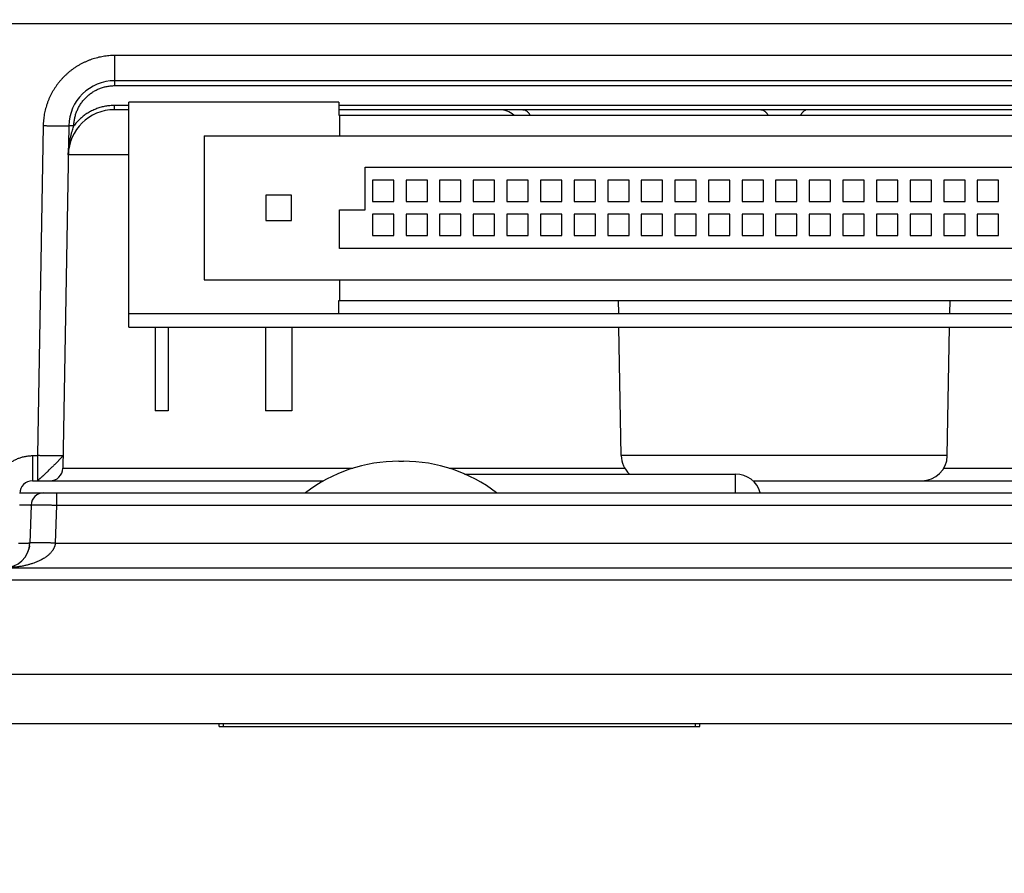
# Model space of a CAD drawing. Header units: inches. Extents: x 0 to 34, y 0 to 22.
# Tile 4 of 126: x 13.3 to 14.5, y 2.8 to 3.8. Entities that reach past the tile are written whole.
import ezdxf

# ---------------------------------------------------------------- set-up
doc = ezdxf.new("R2010")
doc.units = ezdxf.units.IN
doc.header["$LTSCALE"] = 1.87
doc.header["$MEASUREMENT"] = 0
doc.layers.get('0').update_dxf_attribs({"linetype": 'CONTINUOUS'})
doc.layers.add('DIMENSIONS', color=7, linetype='CONTINUOUS')
doc.styles.get("Standard").update_dxf_attribs({"font": 'txt', "width": 0.8})
doc.dimstyles.new('DIMSTYLE_1', dxfattribs={"dimtxt": 0.125, "dimasz": 0.18, "dimexe": 0.18, "dimexo": 0.0625, "dimgap": 0.09, "dimtad": 0, "dimtih": 1, "dimtoh": 1, "dimdec": 3, "dimzin": 4, "dimdsep": 46, "dimtxsty": 'STANDARD', "dimblk": '_FILLED', "dimblk1": '_FILLED', "dimblk2": '_FILLED', "dimcen": 0.09, "dimadec": 0, "dimazin": 0, "dimtp": 0.01, "dimtm": 0.01, "dimtfac": 1, "dimtdec": 3, "dimtofl": 0, "dimtmove": 0, "dimatfit": 3, "dimldrblk": '_FILLED', "dimfxl": 1, "dimtolj": 1, "dimtzin": 4, "dimarcsym": 0})

# ---------------------------------------------------------------- blocks, each defined once
blk = doc.blocks.new('*D0')
at = {"layer": 'DIMENSIONS', "color": 2, "linetype": 'CONTINUOUS'}
blk.add_line((14.6232, 3.3573), (14.6232, 2.2493), dxfattribs=at)
at = {"layer": 'DIMENSIONS', "color": 2, "linetype": 'CONTINUOUS', "width": 0.8}
for s, p in [(']', (14.6857, 2.0868)), ('46.3', (14.6857, 1.6868)), ('[', (14.6857, 1.5868)), ('1.823', (14.6857, 0.9618))]:
    blk.add_text(s, height=0.125, rotation=90, dxfattribs=at).set_placement(p)
blk = doc.blocks.new('_FILLED')
at = {"color": 0, "linetype": 'BYBLOCK'}
blk.add_solid([(0, 0), (-1, 0.1736), (-1, -0.1736)], dxfattribs=at)

msp = doc.modelspace()

# ---------------------------------------------------------------- linework, layer by layer
at = {"color": 7, "linetype": 'CONTINUOUS'}
for p, q in [((12.9932, 3.7609), (16.0762, 3.7609)), ((13.4494, 3.688), (13.4494, 3.7233)), ((15.62, 3.7233), (13.4494, 3.7233)), ((15.62, 3.6938), (13.4494, 3.6938)), ((13.4494, 3.688), (15.62, 3.688)), ((13.4657, 3.4048), (13.4657, 3.6688)), ((13.7117, 3.6688), (13.4657, 3.6688)), ((13.7117, 3.6688), (13.7117, 3.6533)), ((13.4488, 3.6598), (13.4488, 3.6648)), ((13.4657, 3.6648), (13.4488, 3.6648)), ((13.4657, 3.6598), (13.4488, 3.6598)), ((15.3577, 3.6648), (13.7117, 3.6648)), ((15.3577, 3.6598), (13.7117, 3.6598)), ((13.7117, 3.6533), (15.3577, 3.6533)), ((13.7127, 3.6533), (13.7127, 3.6293)), ((13.3654, 3.6408), (13.3587, 3.2543)), ((13.3954, 3.6408), (13.3884, 3.2396)), ((13.5542, 3.6293), (13.5542, 3.4603)), ((13.5542, 3.6293), (15.5152, 3.6293)), ((13.4657, 3.6068), (13.3948, 3.6068)), ((13.7427, 3.5423), (13.7427, 3.5923)), ((13.7427, 3.5923), (15.3267, 3.5923)), ((13.7512, 3.5773), (13.7512, 3.5523)), ((13.7762, 3.5773), (13.7512, 3.5773)), ((13.7762, 3.5523), (13.7762, 3.5773)), ((13.7905, 3.5773), (13.7905, 3.5523)), ((13.8155, 3.5773), (13.7905, 3.5773)), ((13.8155, 3.5523), (13.8155, 3.5773)), ((13.8299, 3.5773), (13.8299, 3.5523)), ((13.8549, 3.5773), (13.8299, 3.5773)), ((13.8549, 3.5523), (13.8549, 3.5773)), ((13.8693, 3.5773), (13.8693, 3.5523)), ((13.8943, 3.5773), (13.8693, 3.5773)), ((13.8943, 3.5523), (13.8943, 3.5773)), ((13.9087, 3.5773), (13.9087, 3.5523)), ((13.9337, 3.5773), (13.9087, 3.5773)), ((13.9337, 3.5523), (13.9337, 3.5773)), ((13.948, 3.5773), (13.948, 3.5523)), ((13.973, 3.5773), (13.948, 3.5773)), ((13.973, 3.5523), (13.973, 3.5773)), ((14.0124, 3.5773), (13.9874, 3.5773)), ((13.9874, 3.5773), (13.9874, 3.5523)), ((14.0124, 3.5523), (14.0124, 3.5773)), ((14.0518, 3.5773), (14.0268, 3.5773)), ((14.0268, 3.5773), (14.0268, 3.5523)), ((14.0518, 3.5523), (14.0518, 3.5773)), ((14.0911, 3.5773), (14.0661, 3.5773)), ((14.0661, 3.5773), (14.0661, 3.5523)), ((14.0911, 3.5523), (14.0911, 3.5773)), ((14.1305, 3.5773), (14.1055, 3.5773)), ((14.1055, 3.5773), (14.1055, 3.5523)), ((14.1305, 3.5523), (14.1305, 3.5773)), ((14.1699, 3.5773), (14.1449, 3.5773)), ((14.1449, 3.5773), (14.1449, 3.5523)), ((14.1699, 3.5523), (14.1699, 3.5773)), ((14.2092, 3.5773), (14.1842, 3.5773)), ((14.1842, 3.5773), (14.1842, 3.5523)), ((14.2092, 3.5523), (14.2092, 3.5773)), ((14.2486, 3.5773), (14.2236, 3.5773)), ((14.2236, 3.5773), (14.2236, 3.5523)), ((14.2486, 3.5523), (14.2486, 3.5773)), ((14.288, 3.5773), (14.263, 3.5773)), ((14.263, 3.5773), (14.263, 3.5523)), ((14.288, 3.5523), (14.288, 3.5773)), ((14.3274, 3.5773), (14.3024, 3.5773)), ((14.3024, 3.5773), (14.3024, 3.5523)), ((14.3274, 3.5523), (14.3274, 3.5773)), ((14.3667, 3.5773), (14.3417, 3.5773)), ((14.3417, 3.5773), (14.3417, 3.5523)), ((14.3667, 3.5523), (14.3667, 3.5773)), ((14.4061, 3.5773), (14.3811, 3.5773)), ((14.3811, 3.5773), (14.3811, 3.5523)), ((14.4061, 3.5523), (14.4061, 3.5773)), ((14.4455, 3.5773), (14.4205, 3.5773)), ((14.4205, 3.5773), (14.4205, 3.5523)), ((14.4455, 3.5523), (14.4455, 3.5773)), ((14.4848, 3.5773), (14.4598, 3.5773)), ((14.4598, 3.5773), (14.4598, 3.5523)), ((14.4848, 3.5523), (14.4848, 3.5773)), ((13.6262, 3.5598), (13.6262, 3.5298)), ((13.6562, 3.5598), (13.6262, 3.5598)), ((13.6562, 3.5298), (13.6562, 3.5598)), ((13.7127, 3.4973), (13.7127, 3.5423)), ((13.7127, 3.5423), (13.7427, 3.5423)), ((13.7512, 3.5523), (13.7762, 3.5523)), ((13.7905, 3.5523), (13.8155, 3.5523)), ((13.8299, 3.5523), (13.8549, 3.5523)), ((13.8693, 3.5523), (13.8943, 3.5523)), ((13.9087, 3.5523), (13.9337, 3.5523)), ((13.948, 3.5523), (13.973, 3.5523)), ((13.9874, 3.5523), (14.0124, 3.5523)), ((14.0268, 3.5523), (14.0518, 3.5523)), ((14.0661, 3.5523), (14.0911, 3.5523)), ((14.1055, 3.5523), (14.1305, 3.5523)), ((14.1449, 3.5523), (14.1699, 3.5523)), ((14.1842, 3.5523), (14.2092, 3.5523)), ((14.2236, 3.5523), (14.2486, 3.5523)), ((14.263, 3.5523), (14.288, 3.5523)), ((14.3024, 3.5523), (14.3274, 3.5523)), ((14.3417, 3.5523), (14.3667, 3.5523)), ((14.3811, 3.5523), (14.4061, 3.5523)), ((14.4205, 3.5523), (14.4455, 3.5523)), ((14.4598, 3.5523), (14.4848, 3.5523)), ((13.7512, 3.5373), (13.7512, 3.5123)), ((13.7762, 3.5373), (13.7512, 3.5373)), ((13.7762, 3.5123), (13.7762, 3.5373)), ((13.7905, 3.5373), (13.7905, 3.5123)), ((13.8155, 3.5373), (13.7905, 3.5373)), ((13.8155, 3.5123), (13.8155, 3.5373)), ((13.8299, 3.5373), (13.8299, 3.5123)), ((13.8549, 3.5373), (13.8299, 3.5373)), ((13.8549, 3.5123), (13.8549, 3.5373)), ((13.8693, 3.5373), (13.8693, 3.5123)), ((13.8943, 3.5373), (13.8693, 3.5373)), ((13.8943, 3.5123), (13.8943, 3.5373)), ((13.9087, 3.5373), (13.9087, 3.5123)), ((13.9337, 3.5373), (13.9087, 3.5373)), ((13.9337, 3.5123), (13.9337, 3.5373)), ((13.948, 3.5373), (13.948, 3.5123)), ((13.973, 3.5373), (13.948, 3.5373)), ((13.973, 3.5123), (13.973, 3.5373)), ((14.0124, 3.5373), (13.9874, 3.5373)), ((13.9874, 3.5373), (13.9874, 3.5123)), ((14.0124, 3.5123), (14.0124, 3.5373)), ((14.0518, 3.5373), (14.0268, 3.5373)), ((14.0268, 3.5373), (14.0268, 3.5123)), ((14.0518, 3.5123), (14.0518, 3.5373)), ((14.0911, 3.5373), (14.0661, 3.5373)), ((14.0661, 3.5373), (14.0661, 3.5123)), ((14.0911, 3.5123), (14.0911, 3.5373)), ((14.1305, 3.5373), (14.1055, 3.5373)), ((14.1055, 3.5373), (14.1055, 3.5123)), ((14.1305, 3.5123), (14.1305, 3.5373)), ((14.1699, 3.5373), (14.1449, 3.5373)), ((14.1449, 3.5373), (14.1449, 3.5123)), ((14.1699, 3.5123), (14.1699, 3.5373)), ((14.2092, 3.5373), (14.1842, 3.5373)), ((14.1842, 3.5373), (14.1842, 3.5123)), ((14.2092, 3.5123), (14.2092, 3.5373)), ((14.2486, 3.5373), (14.2236, 3.5373)), ((14.2236, 3.5373), (14.2236, 3.5123)), ((14.2486, 3.5123), (14.2486, 3.5373)), ((14.288, 3.5373), (14.263, 3.5373)), ((14.263, 3.5373), (14.263, 3.5123)), ((14.288, 3.5123), (14.288, 3.5373)), ((14.3274, 3.5373), (14.3024, 3.5373)), ((14.3024, 3.5373), (14.3024, 3.5123)), ((14.3274, 3.5123), (14.3274, 3.5373)), ((14.3667, 3.5373), (14.3417, 3.5373)), ((14.3417, 3.5373), (14.3417, 3.5123)), ((14.3667, 3.5123), (14.3667, 3.5373)), ((14.4061, 3.5373), (14.3811, 3.5373)), ((14.3811, 3.5373), (14.3811, 3.5123)), ((14.4061, 3.5123), (14.4061, 3.5373)), ((14.4455, 3.5373), (14.4205, 3.5373)), ((14.4205, 3.5373), (14.4205, 3.5123)), ((14.4455, 3.5123), (14.4455, 3.5373)), ((14.4848, 3.5373), (14.4598, 3.5373)), ((14.4598, 3.5373), (14.4598, 3.5123)), ((14.4848, 3.5123), (14.4848, 3.5373)), ((13.6262, 3.5298), (13.6562, 3.5298)), ((13.7512, 3.5123), (13.7762, 3.5123)), ((13.7905, 3.5123), (13.8155, 3.5123)), ((13.8299, 3.5123), (13.8549, 3.5123)), ((13.8693, 3.5123), (13.8943, 3.5123)), ((13.9087, 3.5123), (13.9337, 3.5123)), ((13.948, 3.5123), (13.973, 3.5123)), ((13.9874, 3.5123), (14.0124, 3.5123)), ((14.0268, 3.5123), (14.0518, 3.5123)), ((14.0661, 3.5123), (14.0911, 3.5123)), ((14.1055, 3.5123), (14.1305, 3.5123)), ((14.1449, 3.5123), (14.1699, 3.5123)), ((14.1842, 3.5123), (14.2092, 3.5123)), ((14.2236, 3.5123), (14.2486, 3.5123)), ((14.263, 3.5123), (14.288, 3.5123)), ((14.3024, 3.5123), (14.3274, 3.5123)), ((14.3417, 3.5123), (14.3667, 3.5123)), ((14.3811, 3.5123), (14.4061, 3.5123)), ((14.4205, 3.5123), (14.4455, 3.5123)), ((14.4598, 3.5123), (14.4848, 3.5123)), ((15.3567, 3.4973), (13.7127, 3.4973)), ((13.5542, 3.4603), (15.5152, 3.4603)), ((13.7127, 3.4603), (13.7127, 3.4363)), ((13.7117, 3.4208), (13.7117, 3.4363)), ((13.7117, 3.4363), (15.3577, 3.4363)), ((14.0398, 3.4208), (14.0395, 3.4363)), ((14.4276, 3.4208), (14.4279, 3.4363)), ((13.4657, 3.4208), (15.6037, 3.4208)), ((13.4657, 3.4048), (15.6687, 3.4048)), ((13.4967, 3.4048), (13.4967, 3.3068)), ((13.5117, 3.4048), (13.5117, 3.3068)), ((13.6257, 3.4048), (13.6257, 3.3068)), ((13.6567, 3.4048), (13.6567, 3.3068)), ((14.0427, 3.2543), (14.04, 3.4048)), ((14.4247, 3.2543), (14.4273, 3.4048)), ((13.5117, 3.3068), (13.4967, 3.3068)), ((13.6567, 3.3068), (13.6257, 3.3068)), ((13.3529, 3.2543), (13.3529, 3.2248)), ((13.3529, 3.2543), (13.3587, 3.2543)), ((13.3587, 3.2543), (13.3587, 3.2248)), ((14.4247, 3.2543), (14.0427, 3.2543)), ((13.782, 3.2478), (13.7874, 3.2478)), ((13.3884, 3.2396), (13.7282, 3.2396)), ((13.8412, 3.2396), (14.0468, 3.2396)), ((13.8592, 3.2328), (14.1766, 3.2328)), ((14.1766, 3.2108), (14.1766, 3.2328)), ((14.4205, 3.2396), (15.681, 3.2396)), ((13.3529, 3.2248), (13.694, 3.2248)), ((14.197, 3.2248), (15.2087, 3.2248)), ((13.3379, 3.2108), (15.7314, 3.2108)), ((13.3812, 3.2108), (13.3812, 3.1964)), ((13.3512, 3.1964), (13.3496, 3.1518)), ((13.3812, 3.1964), (13.3796, 3.1518)), ((13.3812, 3.1964), (15.6882, 3.1964)), ((13.3796, 3.1518), (15.6898, 3.1518)), ((12.9946, 3.1228), (16.0747, 3.1228)), ((12.9992, 3.1089), (16.0702, 3.1089)), ((15.9631, 2.9398), (13.1062, 2.9398)), ((13.5717, 2.9368), (13.5717, 2.9398)), ((13.5717, 2.9368), (14.1347, 2.9368)), ((13.5767, 2.9368), (13.5767, 2.9398)), ((14.1297, 2.9368), (14.1297, 2.9398)), ((14.1347, 2.9368), (14.1347, 2.9398))]:
    msp.add_line(p, q, dxfattribs=at)
msp.add_lwpolyline([(13.3493, 3.1486), (13.3492, 3.1477), (13.349, 3.1468), (13.3488, 3.1459), (13.3486, 3.145), (13.3483, 3.1441), (13.348, 3.1431), (13.3477, 3.1424)], dxfattribs=at)
for centre, radius, start, end in [((13.4494, 3.6398), 0.054, 90, 179), ((13.4488, 3.6058), 0.054, 90, 179), ((13.9, 3.6348), 0.025, 47.7513, 89.8692), ((14.0727, 3.2548), 0.03, 181, 227.1869), ((14.3947, 3.2548), 0.03, 270, 359), ((13.782, 3.0678), 0.18, 90, 127.3972), ((13.7874, 3.0678), 0.18, 52.6028, 90), ((13.3734, 3.2398), 0.015, 270.0018, 359), ((14.1766, 3.2028), 0.03, 15.4715, 90), ((13.3529, 3.2098), 0.015, 90, 179), ((13.3662, 3.1958), 0.015, 90, 178), ((13.3196, 3.1528), 0.03, 270, 358)]:
    msp.add_arc(centre, radius, start, end, dxfattribs=at)
for points, knots in [([(13.4494, 3.7233), (13.4483, 3.7233), (13.446, 3.7233), (13.4425, 3.7231), (13.4391, 3.7227), (13.4357, 3.7222), (13.4324, 3.7216), (13.429, 3.7208), (13.4257, 3.7199), (13.4224, 3.7189), (13.4192, 3.7177), (13.416, 3.7164), (13.4129, 3.715), (13.4098, 3.7134), (13.4068, 3.7118), (13.4039, 3.71), (13.401, 3.708), (13.3983, 3.706), (13.3956, 3.7039), (13.393, 3.7016), (13.3905, 3.6993), (13.3881, 3.6968), (13.3858, 3.6942), (13.3836, 3.6916), (13.3815, 3.6889), (13.3796, 3.686), (13.3777, 3.6832), (13.376, 3.6802), (13.3744, 3.6772), (13.3729, 3.6741), (13.3715, 3.6709), (13.3703, 3.6677), (13.3692, 3.6644), (13.3683, 3.6611), (13.3674, 3.6578), (13.3667, 3.6544), (13.3662, 3.651), (13.3658, 3.6476), (13.3655, 3.6442), (13.3654, 3.6419), (13.3654, 3.6408)], [0, 0, 0, 0, 0.02623, 0.052516, 0.078834, 0.105163, 0.131484, 0.157794, 0.184111, 0.210443, 0.236779, 0.263105, 0.289424, 0.315741, 0.342063, 0.368386, 0.394707, 0.421027, 0.447349, 0.473672, 0.499995, 0.526318, 0.552641, 0.578962, 0.605284, 0.631605, 0.657928, 0.684249, 0.710569, 0.736892, 0.763222, 0.789561, 0.815895, 0.842214, 0.868526, 0.89485, 0.92118, 0.947497, 0.973779, 1, 1, 1, 1]), ([(13.4013, 3.6408), (13.4013, 3.6415), (13.4014, 3.643), (13.4016, 3.6453), (13.4019, 3.6475), (13.4023, 3.6497), (13.4028, 3.652), (13.4034, 3.6541), (13.4041, 3.6563), (13.405, 3.6584), (13.4059, 3.6605), (13.4069, 3.6625), (13.408, 3.6645), (13.4092, 3.6664), (13.4105, 3.6683), (13.4119, 3.6701), (13.4133, 3.6718), (13.4149, 3.6735), (13.4165, 3.675), (13.4182, 3.6766), (13.4199, 3.678), (13.4218, 3.6793), (13.4236, 3.6806), (13.4256, 3.6818), (13.4276, 3.6828), (13.4296, 3.6838), (13.4317, 3.6847), (13.4338, 3.6855), (13.436, 3.6862), (13.4382, 3.6867), (13.4404, 3.6872), (13.4426, 3.6876), (13.4449, 3.6878), (13.4471, 3.688), (13.4486, 3.688), (13.4494, 3.688)], [0, 0, 0, 0, 0.030183, 0.060443, 0.090751, 0.12108, 0.151404, 0.181712, 0.212025, 0.242359, 0.272702, 0.303033, 0.333348, 0.363661, 0.39398, 0.424301, 0.454622, 0.484941, 0.515263, 0.545585, 0.575905, 0.606218, 0.63653, 0.666845, 0.697168, 0.727501, 0.757838, 0.788161, 0.81846, 0.84875, 0.879049, 0.909349, 0.939626, 0.969853, 1, 1, 1, 1]), ([(13.4488, 3.6648), (13.4479, 3.6648), (13.4462, 3.6647), (13.4436, 3.6645), (13.4409, 3.6643), (13.4383, 3.6638), (13.4358, 3.6633), (13.4332, 3.6627), (13.4307, 3.6619), (13.4282, 3.6611), (13.4258, 3.6601), (13.4234, 3.659), (13.421, 3.6578), (13.4187, 3.6565), (13.4165, 3.6552), (13.4143, 3.6537), (13.4122, 3.6521), (13.4102, 3.6504), (13.4083, 3.6486), (13.4064, 3.6468), (13.4046, 3.6449), (13.4029, 3.6429), (13.4018, 3.6415), (13.4013, 3.6408)], [0, 0, 0, 0, 0.047568, 0.095166, 0.14278, 0.190399, 0.238015, 0.285626, 0.33323, 0.380844, 0.428492, 0.476162, 0.523811, 0.571425, 0.619025, 0.66663, 0.714252, 0.761892, 0.809531, 0.857157, 0.904773, 0.952385, 1, 1, 1, 1]), ([(13.9275, 3.6598), (13.9277, 3.6598), (13.9282, 3.6598), (13.9289, 3.6597), (13.9296, 3.6595), (13.9303, 3.6592), (13.931, 3.6589), (13.9316, 3.6585), (13.9323, 3.658), (13.9329, 3.6574), (13.9335, 3.6568), (13.9341, 3.6561), (13.9347, 3.6553), (13.9352, 3.6545), (13.9357, 3.6538), (13.9359, 3.6534), (13.9359, 3.6533)], [0, 0, 0, 0, 0.062333, 0.125237, 0.189259, 0.254905, 0.322628, 0.392814, 0.465781, 0.541783, 0.621007, 0.703581, 0.789581, 0.879032, 0.97192, 1, 1, 1, 1]), ([(14.2062, 3.6598), (14.2064, 3.6598), (14.2069, 3.6598), (14.2076, 3.6597), (14.2083, 3.6595), (14.2089, 3.6592), (14.2096, 3.6589), (14.2103, 3.6585), (14.2109, 3.658), (14.2116, 3.6574), (14.2122, 3.6568), (14.2128, 3.6561), (14.2134, 3.6553), (14.2139, 3.6545), (14.2143, 3.6538), (14.2145, 3.6534), (14.2146, 3.6533)], [0, 0, 0, 0, 0.062334, 0.125238, 0.18926, 0.254906, 0.322629, 0.392815, 0.465784, 0.541786, 0.62101, 0.703584, 0.789584, 0.879037, 0.971924, 1, 1, 1, 1]), ([(14.2612, 3.6598), (14.2609, 3.6598), (14.2605, 3.6598), (14.2598, 3.6597), (14.2591, 3.6595), (14.2584, 3.6592), (14.2577, 3.6589), (14.2571, 3.6585), (14.2564, 3.658), (14.2558, 3.6574), (14.2552, 3.6568), (14.2546, 3.6561), (14.254, 3.6553), (14.2534, 3.6545), (14.253, 3.6538), (14.2528, 3.6534), (14.2528, 3.6533)], [0, 0, 0, 0, 0.062333, 0.125237, 0.189259, 0.254905, 0.322628, 0.392814, 0.465781, 0.541783, 0.621007, 0.703581, 0.789581, 0.879032, 0.97192, 1, 1, 1, 1]), ([(13.3954, 3.6408), (13.3954, 3.6408), (13.3953, 3.6408), (13.3952, 3.6407), (13.395, 3.6407), (13.3947, 3.6407), (13.3944, 3.6407), (13.3939, 3.6407), (13.3934, 3.6406), (13.3928, 3.6406), (13.3921, 3.6406), (13.3914, 3.6406), (13.3905, 3.6406), (13.3897, 3.6406), (13.3887, 3.6406), (13.3877, 3.6406), (13.3866, 3.6406), (13.3855, 3.6406), (13.3843, 3.6406), (13.383, 3.6406), (13.3817, 3.6406), (13.3804, 3.6406), (13.379, 3.6406), (13.3776, 3.6406), (13.3761, 3.6406), (13.3747, 3.6407), (13.3732, 3.6407), (13.3716, 3.6407), (13.3701, 3.6407), (13.3685, 3.6407), (13.367, 3.6408), (13.3659, 3.6408), (13.3654, 3.6408)], [0, 0, 0, 0, 0.001646, 0.00585, 0.012738, 0.022313, 0.034558, 0.049442, 0.066925, 0.086963, 0.1095, 0.134475, 0.16182, 0.191461, 0.223317, 0.2573, 0.293319, 0.331273, 0.371059, 0.412569, 0.455689, 0.5003, 0.546281, 0.593505, 0.641844, 0.691165, 0.741332, 0.792208, 0.843655, 0.895531, 0.947693, 1, 1, 1, 1]), ([(13.3948, 3.6068), (13.3948, 3.608), (13.3949, 3.6104), (13.3952, 3.6141), (13.3956, 3.6178), (13.3962, 3.6215), (13.397, 3.6253), (13.3978, 3.6289), (13.3987, 3.6324), (13.3996, 3.6355), (13.4005, 3.6383), (13.401, 3.64), (13.4013, 3.6408)], [0, 0, 0, 0, 0.103974, 0.209289, 0.31628, 0.425191, 0.535877, 0.646973, 0.752598, 0.846343, 0.928349, 1, 1, 1, 1]), ([(13.4013, 3.6408), (13.4012, 3.6408), (13.4008, 3.6408), (13.4004, 3.6408), (13.3999, 3.6408), (13.3995, 3.6408), (13.3991, 3.6408), (13.3986, 3.6408), (13.3982, 3.6408), (13.3978, 3.6408), (13.3975, 3.6408), (13.3971, 3.6408), (13.3968, 3.6408), (13.3965, 3.6408), (13.3963, 3.6408), (13.3961, 3.6408), (13.3959, 3.6408), (13.3957, 3.6408), (13.3956, 3.6408), (13.3955, 3.6408), (13.3954, 3.6408), (13.3954, 3.6408), (13.3954, 3.6408)], [0, 0, 0, 0, 0.078442, 0.156397, 0.233385, 0.308933, 0.382573, 0.453853, 0.522334, 0.587594, 0.649231, 0.706865, 0.760143, 0.808735, 0.852344, 0.8907, 0.92357, 0.950751, 0.972079, 0.987428, 0.99672, 1, 1, 1, 1]), ([(13.3079, 3.2101), (13.3079, 3.2108), (13.308, 3.2122), (13.3081, 3.2143), (13.3084, 3.2164), (13.3088, 3.2185), (13.3093, 3.2206), (13.3099, 3.2226), (13.3105, 3.2246), (13.3113, 3.2266), (13.3122, 3.2285), (13.3131, 3.2304), (13.3142, 3.2323), (13.3153, 3.2341), (13.3165, 3.2358), (13.3178, 3.2375), (13.3191, 3.2391), (13.3206, 3.2407), (13.3221, 3.2422), (13.3237, 3.2436), (13.3253, 3.2449), (13.327, 3.2462), (13.3288, 3.2473), (13.3306, 3.2484), (13.3325, 3.2494), (13.3344, 3.2504), (13.3363, 3.2512), (13.3383, 3.2519), (13.3403, 3.2526), (13.3424, 3.2531), (13.3445, 3.2535), (13.3466, 3.2539), (13.3487, 3.2541), (13.3508, 3.2543), (13.3522, 3.2543), (13.3529, 3.2543)], [0, 0, 0, 0, 0.030113, 0.060332, 0.090622, 0.120948, 0.151274, 0.181583, 0.211889, 0.242205, 0.27253, 0.302856, 0.333178, 0.363496, 0.393812, 0.424128, 0.454448, 0.484768, 0.515084, 0.545399, 0.575716, 0.606038, 0.636358, 0.666673, 0.696985, 0.727302, 0.757621, 0.78793, 0.818228, 0.848535, 0.878869, 0.909217, 0.939543, 0.969815, 1, 1, 1, 1]), ([(13.3887, 3.2543), (13.3887, 3.2543), (13.3886, 3.2543), (13.3885, 3.2543), (13.3883, 3.2542), (13.388, 3.2542), (13.3876, 3.2542), (13.3872, 3.2542), (13.3866, 3.2542), (13.386, 3.2542), (13.3854, 3.2541), (13.3846, 3.2541), (13.3838, 3.2541), (13.3829, 3.2541), (13.382, 3.2541), (13.3809, 3.2541), (13.3799, 3.2541), (13.3787, 3.2541), (13.3775, 3.2541), (13.3763, 3.2541), (13.375, 3.2541), (13.3736, 3.2541), (13.3723, 3.2541), (13.3709, 3.2542), (13.3694, 3.2542), (13.3679, 3.2542), (13.3664, 3.2542), (13.3649, 3.2542), (13.3634, 3.2542), (13.3618, 3.2543), (13.3602, 3.2543), (13.3592, 3.2543), (13.3587, 3.2543)], [0, 0, 0, 0, 0.001646, 0.00585, 0.012738, 0.022314, 0.034559, 0.049443, 0.066927, 0.086965, 0.109502, 0.134478, 0.161823, 0.191465, 0.223321, 0.257305, 0.293323, 0.331277, 0.371064, 0.412574, 0.455694, 0.500305, 0.546285, 0.593509, 0.641848, 0.691168, 0.741334, 0.792211, 0.843657, 0.895532, 0.947694, 1, 1, 1, 1]), ([(13.3887, 3.2543), (13.3887, 3.2543), (13.3886, 3.2542), (13.3885, 3.2541), (13.3884, 3.2539), (13.3882, 3.2537), (13.388, 3.2534), (13.3877, 3.2531), (13.3873, 3.2527), (13.387, 3.2524), (13.3866, 3.2519), (13.3861, 3.2515), (13.3857, 3.251), (13.3852, 3.2505), (13.3847, 3.2499), (13.3841, 3.2493), (13.3835, 3.2487), (13.3829, 3.248), (13.3822, 3.2472), (13.3814, 3.2464), (13.3806, 3.2456), (13.3798, 3.2447), (13.3789, 3.2439), (13.378, 3.243), (13.3771, 3.2421), (13.3762, 3.2413), (13.3753, 3.2405), (13.3745, 3.2397), (13.3737, 3.2389), (13.3729, 3.2382), (13.3722, 3.2375), (13.3714, 3.2367), (13.3707, 3.2359), (13.3699, 3.2351), (13.369, 3.2343), (13.3682, 3.2334), (13.3673, 3.2326), (13.3665, 3.2319), (13.3657, 3.2311), (13.365, 3.2304), (13.3643, 3.2298), (13.3636, 3.2292), (13.363, 3.2286), (13.3624, 3.2281), (13.3619, 3.2277), (13.3614, 3.2272), (13.361, 3.2268), (13.3605, 3.2264), (13.3601, 3.226), (13.3598, 3.2257), (13.3595, 3.2254), (13.3592, 3.2252), (13.359, 3.2251), (13.3588, 3.2249), (13.3587, 3.2249), (13.3587, 3.2248), (13.3587, 3.2248)], [0, 0, 0, 0, 0.002343, 0.006111, 0.011383, 0.018203, 0.026641, 0.036771, 0.048462, 0.061419, 0.075385, 0.090252, 0.105948, 0.122558, 0.140429, 0.159978, 0.181284, 0.204136, 0.228291, 0.253829, 0.281066, 0.310087, 0.340206, 0.370574, 0.400578, 0.42975, 0.457763, 0.484603, 0.510307, 0.535189, 0.559885, 0.585024, 0.611067, 0.638248, 0.666706, 0.695776, 0.724078, 0.750657, 0.775748, 0.799779, 0.822718, 0.844116, 0.863614, 0.881412, 0.898031, 0.913843, 0.928847, 0.942932, 0.955907, 0.96742, 0.97714, 0.985013, 0.991147, 0.99564, 0.998567, 1, 1, 1, 1]), ([(13.3377, 3.1966), (13.338, 3.1966), (13.3388, 3.1966), (13.3401, 3.1966), (13.3412, 3.1966), (13.3424, 3.1966), (13.3435, 3.1966), (13.3445, 3.1966), (13.3454, 3.1966), (13.3463, 3.1966), (13.3471, 3.1966), (13.3479, 3.1965), (13.3486, 3.1965), (13.3492, 3.1965), (13.3497, 3.1965), (13.3501, 3.1965), (13.3505, 3.1965), (13.3508, 3.1964), (13.351, 3.1964), (13.3511, 3.1964), (13.3512, 3.1964), (13.3512, 3.1964)], [0, 0, 0, 0, 0.086569, 0.178673, 0.266914, 0.351093, 0.431001, 0.506369, 0.576932, 0.64247, 0.702851, 0.757971, 0.807723, 0.85199, 0.890658, 0.923613, 0.95074, 0.971946, 0.987174, 0.996427, 1, 1, 1, 1]), ([(13.3512, 3.1964), (13.3512, 3.1964), (13.3513, 3.1964), (13.3514, 3.1964), (13.3516, 3.1964), (13.3519, 3.1965), (13.3522, 3.1965), (13.3527, 3.1965), (13.3532, 3.1965), (13.3538, 3.1965), (13.3545, 3.1965), (13.3552, 3.1966), (13.356, 3.1966), (13.3569, 3.1966), (13.3579, 3.1966), (13.3589, 3.1966), (13.36, 3.1966), (13.3611, 3.1966), (13.3623, 3.1966), (13.3636, 3.1966), (13.3649, 3.1966), (13.3662, 3.1966), (13.3676, 3.1965), (13.369, 3.1965), (13.3704, 3.1965), (13.3719, 3.1965), (13.3734, 3.1965), (13.3749, 3.1965), (13.3765, 3.1964), (13.378, 3.1964), (13.3796, 3.1964), (13.3806, 3.1964), (13.3812, 3.1964)], [0, 0, 0, 0, 0.001661, 0.005885, 0.012797, 0.022398, 0.034669, 0.04958, 0.067091, 0.087154, 0.109711, 0.134701, 0.162056, 0.191701, 0.223556, 0.257536, 0.293551, 0.331503, 0.371291, 0.412801, 0.455915, 0.500518, 0.546494, 0.593711, 0.64203, 0.691315, 0.74144, 0.792277, 0.84369, 0.89554, 0.947685, 1, 1, 1, 1]), ([(13.3796, 3.1518), (13.3796, 3.1515), (13.3795, 3.151), (13.3794, 3.1501), (13.3792, 3.1492), (13.379, 3.1483), (13.3786, 3.1474), (13.3783, 3.1465), (13.3778, 3.1455), (13.3773, 3.1445), (13.3767, 3.1436), (13.376, 3.1426), (13.3752, 3.1415), (13.3743, 3.1405), (13.3733, 3.1394), (13.3722, 3.1383), (13.3708, 3.1372), (13.3693, 3.136), (13.3677, 3.1348), (13.3658, 3.1336), (13.3637, 3.1324), (13.3613, 3.1313), (13.3587, 3.1301), (13.3559, 3.1289), (13.3528, 3.1278), (13.3494, 3.1268), (13.3457, 3.1258), (13.3418, 3.1249), (13.3376, 3.1242), (13.3333, 3.1236), (13.3288, 3.1232), (13.3243, 3.1229), (13.3212, 3.1228), (13.3196, 3.1228)], [0, 0, 0, 0, 0.011537, 0.023551, 0.03607, 0.049114, 0.062699, 0.076842, 0.091561, 0.106874, 0.12282, 0.139591, 0.15744, 0.176606, 0.197299, 0.2197, 0.243973, 0.270312, 0.298927, 0.330016, 0.363754, 0.400327, 0.439995, 0.482997, 0.529392, 0.579115, 0.632041, 0.688013, 0.746805, 0.807942, 0.870871, 0.935055, 1, 1, 1, 1]), ([(13.3496, 3.1518), (13.3496, 3.1518), (13.3496, 3.1517), (13.3494, 3.1517), (13.3492, 3.1516), (13.3489, 3.1516), (13.3486, 3.1516), (13.3481, 3.1515), (13.3476, 3.1515), (13.347, 3.1515), (13.3463, 3.1514), (13.3456, 3.1514), (13.3447, 3.1514), (13.3439, 3.1514), (13.3429, 3.1514), (13.3419, 3.1514), (13.3408, 3.1514), (13.3397, 3.1514), (13.3385, 3.1514), (13.3373, 3.1514), (13.3366, 3.1514), (13.3363, 3.1514)], [0, 0, 0, 0, 0.0051, 0.015136, 0.030925, 0.052607, 0.080189, 0.113628, 0.152848, 0.197753, 0.248227, 0.304136, 0.365332, 0.43165, 0.50291, 0.578919, 0.65947, 0.744345, 0.833311, 0.926127, 1, 1, 1, 1]), ([(13.3796, 3.1518), (13.3791, 3.1518), (13.378, 3.1519), (13.3765, 3.1519), (13.3749, 3.1519), (13.3734, 3.152), (13.3719, 3.152), (13.3704, 3.1521), (13.3689, 3.1521), (13.3674, 3.1521), (13.366, 3.1522), (13.3646, 3.1522), (13.3633, 3.1522), (13.362, 3.1522), (13.3608, 3.1522), (13.3596, 3.1522), (13.3584, 3.1522), (13.3574, 3.1522), (13.3563, 3.1522), (13.3554, 3.1522), (13.3545, 3.1522), (13.3537, 3.1522), (13.3529, 3.1522), (13.3522, 3.1521), (13.3516, 3.1521), (13.3511, 3.1521), (13.3507, 3.152), (13.3503, 3.152), (13.35, 3.152), (13.3498, 3.1519), (13.3497, 3.1519), (13.3496, 3.1518), (13.3496, 3.1518)], [0, 0, 0, 0, 0.052221, 0.104295, 0.156082, 0.207438, 0.258225, 0.308304, 0.357537, 0.405791, 0.452934, 0.498836, 0.543373, 0.586423, 0.627868, 0.667596, 0.705498, 0.74147, 0.775414, 0.807238, 0.836855, 0.864186, 0.889155, 0.911697, 0.931752, 0.949267, 0.9642, 0.976518, 0.9862, 0.99325, 0.997728, 1, 1, 1, 1]), ([(16.0229, 2.9977), (15.6922, 2.9977), (15.0308, 2.9977), (14.0386, 2.9977), (13.3771, 2.9977), (13.0464, 2.9977)], [0, 0, 0, 0, 0.333334, 0.666668, 1, 1, 1, 1])]:
    msp.add_open_spline(points, degree=3, knots=knots, dxfattribs=at)

# ---------------------------------------------------------------- dimensions: what is measured, and where the dimension line sits
at = {"layer": 'DIMENSIONS', "color": 2, "linetype": 'CONTINUOUS'}
dim = msp.add_ordinate_dim(feature_location=(14.6232, 3.3573), offset=(0, -1.108), dtype=1, origin=(12.8002, 5.4586), dimstyle='DIMSTYLE_1', dxfattribs=at)
dim.commit()
dim.dimension.update_dxf_attribs({"geometry": '*D0', "text_midpoint": (14.6232, 1.5743)})

doc.saveas('drawing.dxf')
